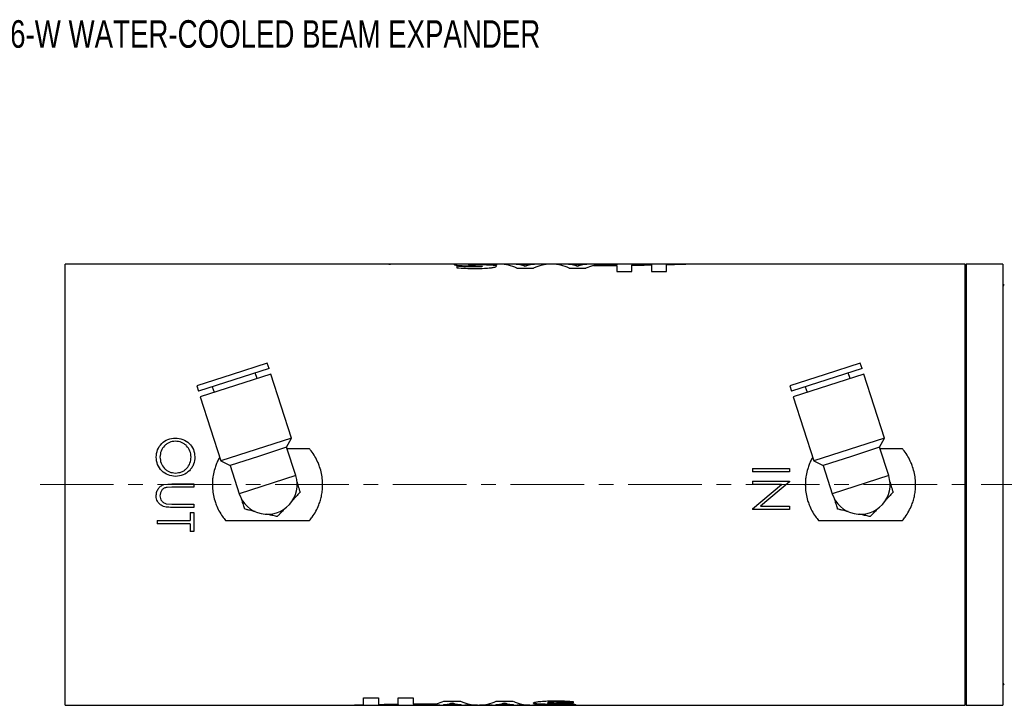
# Model space of a CAD drawing. Header units: inches. Extents: x 1.7 to 20.7, y 4 to 15.1.
# Tile 3 of 54: x 6.5 to 13.2, y 10.4 to 15.1. Entities that reach past the tile are written whole.
import ezdxf

# ---------------------------------------------------------------- set-up
doc = ezdxf.new("R2010")
doc.units = ezdxf.units.IN
doc.header["$MEASUREMENT"] = 0
doc.linetypes.add('CENTERX2', pattern=[0.8, 0.5, -0.1, 0.1, -0.1])
doc.layers.add('SLD-0', color=7, linetype='Continuous')
doc.styles.add('SLDTEXTSTYLE0', font='TXT', dxfattribs={"width": 0.75})

msp = doc.modelspace()

# ---------------------------------------------------------------- linework, layer by layer
at = {"color": 7, "linetype": 'Continuous', "lineweight": 25}
for p, q in [((8.968, 13.3986), (6.7675, 13.3986)), ((6.7675, 10.3986), (6.7675, 13.3986)), ((8.9795, 13.3986), (8.968, 13.3986)), ((8.968, 13.3986), (8.9795, 13.3986)), ((8.968, 13.3986), (8.968, 13.3986)), ((9.4113, 13.3986), (8.9795, 13.3986)), ((8.9795, 13.3986), (8.9795, 13.3986)), ((9.4228, 13.3986), (9.4113, 13.3986)), ((9.4113, 13.3986), (9.4228, 13.3986)), ((9.4113, 13.3986), (9.4113, 13.3986)), ((9.6556, 13.3986), (9.4228, 13.3986)), ((9.4228, 13.3986), (9.4228, 13.3986)), ((9.6671, 13.3986), (9.6556, 13.3986)), ((9.6556, 13.3986), (9.6671, 13.3986)), ((9.6556, 13.3986), (9.6556, 13.3986)), ((9.8849, 13.3986), (9.6671, 13.3986)), ((9.6671, 13.3986), (9.6671, 13.3986)), ((9.7037, 13.3944), (9.7037, 13.3979)), ((9.8104, 13.3984), (9.7236, 13.3984)), ((9.9559, 13.3964), (9.8344, 13.3964)), ((9.8849, 13.3986), (9.8569, 13.3986)), ((9.8569, 13.3986), (9.8569, 13.3986)), ((9.8569, 13.3986), (9.9265, 13.3986)), ((9.931, 13.3922), (9.8593, 13.3922)), ((9.8964, 13.3986), (9.8849, 13.3986)), ((9.8849, 13.3986), (9.8849, 13.3986)), ((10.39, 13.3986), (9.8964, 13.3986)), ((9.9265, 13.3986), (9.8964, 13.3986)), ((9.8964, 13.3986), (9.8964, 13.3986)), ((9.9265, 13.3986), (9.9265, 13.3986)), ((10.0667, 13.3984), (9.9799, 13.3984)), ((10.1663, 13.3984), (10.0795, 13.3984)), ((10.3118, 13.3964), (10.1903, 13.3964)), ((10.2869, 13.3922), (10.2151, 13.3922)), ((10.4226, 13.3984), (10.3358, 13.3984)), ((10.4043, 13.3986), (10.39, 13.3986)), ((10.39, 13.3986), (10.4043, 13.3986)), ((10.39, 13.3986), (10.39, 13.3986)), ((10.518, 13.3986), (10.4043, 13.3986)), ((10.4043, 13.3986), (10.4043, 13.3986)), ((10.6197, 13.3986), (10.518, 13.3986)), ((10.518, 13.3986), (10.518, 13.3921)), ((10.7529, 13.3986), (10.6197, 13.3986)), ((10.6197, 13.3986), (10.6197, 13.3935)), ((10.6197, 13.3482), (10.6197, 13.3907)), ((10.8546, 13.3986), (10.7529, 13.3986)), ((10.7529, 13.3959), (10.7529, 13.3986)), ((10.7529, 13.3927), (10.7529, 13.3482)), ((10.868, 13.3986), (10.8546, 13.3986)), ((10.8546, 13.3986), (10.8546, 13.3981)), ((10.8546, 13.3482), (10.8546, 13.3949)), ((10.9863, 13.3986), (10.868, 13.3986)), ((12.8875, 13.3986), (10.9863, 13.3986)), ((12.8875, 10.3986), (12.8875, 13.3986)), ((13.1425, 13.3986), (12.8925, 13.3986)), ((12.8925, 13.3986), (12.8925, 10.3986)), ((13.1425, 13.3986), (13.1425, 10.3986)), ((9.4295, 13.3838), (9.4295, 13.3729)), ((9.8383, 13.3705), (9.952, 13.3705)), ((10.1942, 13.3705), (10.3079, 13.3705)), ((10.518, 13.3895), (10.518, 13.3482)), ((10.518, 13.3482), (10.6197, 13.3482)), ((10.7529, 13.3482), (10.8546, 13.3482)), ((8.1413, 12.7256), (7.9014, 12.6484)), ((8.1533, 12.6881), (8.1413, 12.7256)), ((12.1733, 12.7256), (11.9334, 12.6484)), ((12.1853, 12.6881), (12.1733, 12.7256)), ((8.1533, 12.6881), (7.9135, 12.6109)), ((8.0717, 12.6205), (8.0596, 12.658)), ((12.1853, 12.6881), (11.9455, 12.6109)), ((12.1037, 12.6205), (12.0916, 12.658)), ((7.9014, 12.6484), (7.6616, 12.5713)), ((7.9135, 12.6109), (7.6736, 12.5338)), ((8.1654, 12.6506), (7.9255, 12.5735)), ((8.3052, 12.2158), (8.1654, 12.6506)), ((11.9334, 12.6484), (11.6936, 12.5713)), ((11.9455, 12.6109), (11.7056, 12.5338)), ((12.1974, 12.6506), (11.9575, 12.5735)), ((12.3372, 12.2158), (12.1974, 12.6506)), ((7.6616, 12.5713), (7.6736, 12.5338)), ((7.9255, 12.5735), (7.6857, 12.4963)), ((7.7673, 12.5639), (7.7794, 12.5265)), ((11.6936, 12.5713), (11.7056, 12.5338)), ((11.9575, 12.5735), (11.7177, 12.4963)), ((11.7993, 12.5639), (11.8114, 12.5265)), ((7.6857, 12.4963), (7.8255, 12.0616)), ((11.7177, 12.4963), (11.8575, 12.0616)), ((8.3052, 12.2158), (8.0653, 12.1387)), ((8.2727, 12.1524), (8.3052, 12.2158)), ((12.3372, 12.2158), (12.0973, 12.1387)), ((12.3047, 12.1524), (12.3372, 12.2158)), ((8.0653, 12.1387), (7.8255, 12.0616)), ((8.2727, 12.1524), (8.0808, 12.0907)), ((8.3344, 11.9603), (8.2727, 12.1524)), ((8.4272, 12.1428), (8.2758, 12.1428)), ((12.0973, 12.1387), (11.8575, 12.0616)), ((12.3047, 12.1524), (12.1128, 12.0907)), ((12.3664, 11.9603), (12.3047, 12.1524)), ((12.4592, 12.1428), (12.3078, 12.1428)), ((7.8255, 12.0616), (7.8889, 12.029)), ((8.0808, 12.0907), (7.8889, 12.029)), ((11.8575, 12.0616), (11.9209, 12.029)), ((12.1128, 12.0907), (11.9209, 12.029)), ((7.8889, 12.029), (7.9506, 11.8369)), ((11.4409, 12.0082), (11.6909, 12.0082)), ((11.4409, 12.0082), (11.4409, 11.9858)), ((11.6909, 11.9858), (11.4409, 11.9858)), ((11.6909, 12.0082), (11.6909, 11.9858)), ((11.9209, 12.029), (11.9826, 11.8369)), ((8.3344, 11.9603), (7.9506, 11.8369)), ((11.4409, 11.9218), (11.6909, 11.9218)), ((11.4409, 11.9218), (11.4409, 11.8994)), ((11.6909, 11.9218), (11.6909, 11.9171)), ((12.3664, 11.9603), (11.9826, 11.8369)), ((7.4385, 11.8994), (7.4912, 11.9039)), ((7.4924, 11.8814), (7.4591, 11.8804)), ((7.4912, 11.9039), (7.6421, 11.9039)), ((7.6421, 11.8814), (7.4924, 11.8814)), ((7.6421, 11.9039), (7.6421, 11.8814)), ((11.6372, 11.8994), (11.4409, 11.8994)), ((11.4409, 11.7349), (11.6372, 11.8994)), ((11.6909, 11.9171), (11.4942, 11.7522)), ((7.4535, 11.7688), (7.4924, 11.7662)), ((7.6421, 11.7439), (7.4912, 11.7439)), ((7.4924, 11.7662), (7.6421, 11.7662)), ((7.6421, 11.7662), (7.6421, 11.7439)), ((11.4409, 11.7349), (11.4409, 11.7298)), ((11.6909, 11.7298), (11.4409, 11.7298)), ((11.4942, 11.7522), (11.6909, 11.7522)), ((11.6909, 11.7522), (11.6909, 11.7298)), ((7.3921, 11.655), (7.6165, 11.655)), ((7.3921, 11.655), (7.3921, 11.6328)), ((7.6165, 11.7089), (7.6421, 11.7089)), ((7.6165, 11.7089), (7.6165, 11.655)), ((7.6421, 11.7089), (7.6421, 11.5794)), ((7.8579, 11.6545), (8.4272, 11.6545)), ((11.8899, 11.6545), (12.4592, 11.6545)), ((7.6165, 11.6328), (7.3921, 11.6328)), ((7.6165, 11.6328), (7.6165, 11.5794)), ((7.6421, 11.5794), (7.6165, 11.5794)), ((8.7954, 10.4491), (8.8971, 10.4491)), ((8.7954, 10.4024), (8.7954, 10.4491)), ((8.8971, 10.4491), (8.8971, 10.4046)), ((9.0303, 10.4491), (9.132, 10.4491)), ((9.0303, 10.4066), (9.0303, 10.4491)), ((9.132, 10.4491), (9.132, 10.4078)), ((6.7675, 10.3986), (8.6644, 10.3986)), ((8.6644, 10.3986), (8.7819, 10.3986)), ((8.7819, 10.3986), (8.7954, 10.3986)), ((8.7954, 10.3992), (8.7954, 10.3986)), ((8.7954, 10.3986), (8.8971, 10.3986)), ((8.8971, 10.3986), (8.8971, 10.4014)), ((8.8971, 10.3986), (9.0303, 10.3986)), ((9.0303, 10.4038), (9.0303, 10.3986)), ((9.0303, 10.3986), (9.132, 10.3986)), ((9.132, 10.4052), (9.132, 10.3986)), ((9.132, 10.3986), (9.2458, 10.3986)), ((9.3142, 10.3989), (9.2274, 10.3989)), ((9.2458, 10.3987), (9.26, 10.3987)), ((9.2458, 10.3986), (9.2458, 10.3987)), ((9.2458, 10.3986), (9.26, 10.3986)), ((9.26, 10.3987), (9.26, 10.3986)), ((9.26, 10.3986), (9.7536, 10.3986)), ((9.4597, 10.4009), (9.3383, 10.4009)), ((9.3422, 10.4268), (9.4559, 10.4268)), ((9.4349, 10.4051), (9.3631, 10.4051)), ((9.5706, 10.3989), (9.4838, 10.3989)), ((9.6701, 10.3989), (9.5833, 10.3989)), ((9.8156, 10.4009), (9.6942, 10.4009)), ((9.698, 10.4268), (9.8117, 10.4268)), ((9.7908, 10.4051), (9.719, 10.4051)), ((9.7235, 10.3987), (9.7931, 10.3987)), ((9.7235, 10.3986), (9.7235, 10.3987)), ((9.7536, 10.3986), (9.7235, 10.3986)), ((9.7536, 10.3986), (9.7651, 10.3986)), ((9.7536, 10.3986), (9.7536, 10.3986)), ((9.7651, 10.3986), (9.9829, 10.3986)), ((9.7931, 10.3986), (9.7651, 10.3986)), ((9.7651, 10.3986), (9.7651, 10.3986)), ((9.7931, 10.3987), (9.7931, 10.3986)), ((9.9265, 10.3989), (9.8397, 10.3989)), ((9.9463, 10.3994), (9.9463, 10.4029)), ((9.9829, 10.3987), (9.9944, 10.3987)), ((9.9829, 10.3986), (9.9829, 10.3987)), ((9.9829, 10.3986), (9.9944, 10.3986)), ((9.9944, 10.3987), (9.9944, 10.3986)), ((9.9944, 10.3986), (10.2272, 10.3986)), ((10.2205, 10.4244), (10.2205, 10.4135)), ((10.2272, 10.3987), (10.2387, 10.3987)), ((10.2272, 10.3986), (10.2272, 10.3987)), ((10.2272, 10.3986), (10.2387, 10.3986)), ((10.2387, 10.3987), (10.2387, 10.3986)), ((10.2387, 10.3986), (10.6705, 10.3986)), ((10.6705, 10.3987), (10.682, 10.3987)), ((10.6705, 10.3986), (10.6705, 10.3987)), ((10.6705, 10.3986), (10.682, 10.3986)), ((10.682, 10.3987), (10.682, 10.3986)), ((10.682, 10.3986), (12.8875, 10.3986)), ((12.8925, 10.3986), (13.1425, 10.3986))]:
    msp.add_line(p, q, dxfattribs=at)
at = {"color": 7, "linetype": 'Continuous', "lineweight": 25, "flags": 128}
for points in [[(12.8925, 13.0536), (12.8889, 13.0808), (12.8875, 13.0857)], [(12.8875, 10.7116), (12.8889, 10.7165), (12.8925, 10.7436)]]:
    msp.add_lwpolyline(points, dxfattribs=at)
at = {"color": 7, "linetype": 'Continuous', "lineweight": 25}
for centre, radius, start, end in [((13.1655, 13.2391), 0.025, 121.33225, 156.92608), ((8.1425, 11.8986), 0.2016, 197.82519, 17.82519), ((12.1745, 11.8986), 0.2016, 197.82519, 17.82519), ((13.1655, 10.5581), 0.025, 203.07392, 238.66775)]:
    msp.add_arc(centre, radius, start, end, dxfattribs=at)
for centre, ratio, start_param, end_param in [((9.7117, 11.8986), 0.437606, 6.089073, 6.26504), ((9.7985, 11.8986), 0.437606, 6.228405, 6.26504), ((9.7985, 11.8986), 0.437606, 6.13537, 6.190429), ((9.9918, 11.8986), 0.437606, 0.092756, 0.147815), ((10.0786, 11.8986), 0.437606, 0.018146, 0.194113), ((9.9918, 11.8986), 0.437606, 0.018146, 0.05478), ((10.0675, 11.8986), 0.437606, 6.089073, 6.26504), ((10.1543, 11.8986), 0.437606, 6.228405, 6.26504), ((10.1543, 11.8986), 0.437607, 6.13537, 6.190429), ((10.3477, 11.8986), 0.437606, 0.092756, 0.147815), ((10.3477, 11.8986), 0.437606, 0.018146, 0.05478), ((10.4345, 11.8986), 0.437606, 0.018146, 0.1086), ((10.4345, 11.8986), 0.437607, 0.116285, 0.194113), ((9.2155, 11.8986), 0.437606, 3.159738, 3.250193), ((9.2155, 11.8986), 0.437607, 3.257877, 3.335705), ((9.3023, 11.8986), 0.437606, 3.159738, 3.196373), ((9.3023, 11.8986), 0.437606, 3.234349, 3.289408), ((9.4957, 11.8986), 0.437607, 2.993778, 3.048837), ((9.5825, 11.8986), 0.437606, 2.94748, 3.123447), ((9.4957, 11.8986), 0.437606, 3.086813, 3.123447), ((9.5714, 11.8986), 0.437606, 3.159738, 3.335705), ((9.6582, 11.8986), 0.437606, 3.159738, 3.196373), ((9.6582, 11.8986), 0.437606, 3.234349, 3.289408), ((9.8516, 11.8986), 0.437606, 2.993778, 3.048837), ((9.9384, 11.8986), 0.437606, 2.94748, 3.123447), ((9.8516, 11.8986), 0.437606, 3.086813, 3.123447)]:
    msp.add_ellipse(centre, major_axis=(0, 1.5), ratio=ratio, start_param=start_param, end_param=end_param, dxfattribs=at)
for points, knots in [([(9.7037, 13.3979), (9.6816, 13.3981), (9.6374, 13.3984), (9.5718, 13.3985), (9.5079, 13.3985), (9.4603, 13.3982), (9.4308, 13.3974), (9.4169, 13.3965), (9.4113, 13.3951), (9.4125, 13.3933), (9.4225, 13.3912), (9.4441, 13.3889), (9.4827, 13.3868), (9.5293, 13.3855), (9.5679, 13.3852), (9.5891, 13.3846), (9.5977, 13.3839), (9.6023, 13.3831), (9.6043, 13.3824), (9.6047, 13.3819), (9.6038, 13.3814), (9.6008, 13.3808), (9.5915, 13.3797), (9.5723, 13.3785), (9.5392, 13.3783), (9.499, 13.3793), (9.4602, 13.3814), (9.4382, 13.3831), (9.4295, 13.3838)], [0, 0, 0, 0, 0.089158, 0.177967, 0.256709, 0.336069, 0.370632, 0.399342, 0.428092, 0.457764, 0.489252, 0.523093, 0.572609, 0.652326, 0.706761, 0.723248, 0.735925, 0.745618, 0.750578, 0.754642, 0.75871, 0.764312, 0.774425, 0.803691, 0.842376, 0.902019, 0.961389, 1, 1, 1, 1]), ([(9.4295, 13.3729), (9.4492, 13.3715), (9.4892, 13.3688), (9.5541, 13.3674), (9.6119, 13.3692), (9.656, 13.3723), (9.6818, 13.3761), (9.6962, 13.38), (9.7007, 13.3835), (9.6985, 13.3861), (9.6904, 13.3882), (9.6689, 13.3903), (9.6301, 13.3917), (9.5833, 13.3929), (9.5442, 13.3929), (9.5212, 13.3935), (9.5123, 13.3941), (9.5091, 13.3944), (9.5079, 13.3949), (9.5086, 13.3954), (9.5118, 13.3958), (9.518, 13.3962), (9.534, 13.3965), (9.5657, 13.3967), (9.6258, 13.3962), (9.6725, 13.3951), (9.7037, 13.3944)], [0, 0, 0, 0, 0.081527, 0.165617, 0.251494, 0.307689, 0.346815, 0.379515, 0.412292, 0.436774, 0.456907, 0.482028, 0.545796, 0.616161, 0.670468, 0.697986, 0.707101, 0.714029, 0.720959, 0.730766, 0.740723, 0.750295, 0.763697, 0.807768, 0.871901, 1, 1, 1, 1]), ([(10.518, 13.3921), (10.505, 13.3919), (10.479, 13.3916), (10.4274, 13.3909), (10.3889, 13.3902), (10.3634, 13.3898)], [0, 0, 0, 0, 0.251966, 0.503931, 1, 1, 1, 1]), ([(10.6197, 13.3935), (10.6311, 13.3936), (10.654, 13.394), (10.6988, 13.3948), (10.7314, 13.3954), (10.7529, 13.3959)], [0, 0, 0, 0, 0.254024, 0.508062, 1, 1, 1, 1]), ([(10.6197, 13.3907), (10.6309, 13.3908), (10.6532, 13.3911), (10.6977, 13.3918), (10.7309, 13.3923), (10.7529, 13.3927)], [0, 0, 0, 0, 0.250822, 0.501643, 1, 1, 1, 1]), ([(10.8546, 13.3949), (10.8597, 13.395), (10.8673, 13.3952), (10.8773, 13.3955), (10.8911, 13.3959), (10.9096, 13.3964), (10.9286, 13.397), (10.9409, 13.3974), (10.9484, 13.3976), (10.9561, 13.3979), (10.9629, 13.3981), (10.9704, 13.3983), (10.9761, 13.3984), (10.9814, 13.3985), (10.9847, 13.3986), (10.9863, 13.3986), (10.9863, 13.3986), (10.9863, 13.3986)], [0, 0, 0, 0, 0.092709, 0.139099, 0.185424, 0.349265, 0.491304, 0.562777, 0.609134, 0.655493, 0.737566, 0.772981, 0.844439, 0.895652, 0.948136, 0.999348, 1, 1, 1, 1]), ([(10.8546, 13.3981), (10.8589, 13.3983), (10.8662, 13.3985), (10.8696, 13.3986), (10.8683, 13.3986), (10.868, 13.3986)], [0, 0, 0, 0, 0.506198, 0.866543, 1, 1, 1, 1]), ([(10.3583, 13.3885), (10.3717, 13.3886), (10.3984, 13.3887), (10.4516, 13.3889), (10.4915, 13.3893), (10.518, 13.3895)], [0, 0, 0, 0, 0.250332, 0.500668, 1, 1, 1, 1]), ([(7.3857, 12.0857), (7.3874, 12.1028), (7.3907, 12.1371), (7.4213, 12.1797), (7.4642, 12.2104), (7.4988, 12.2138), (7.516, 12.2156)], [0, 0, 0, 0, 0.2500071, 0.4999944, 0.7500819, 1, 1, 1, 1]), ([(7.5161, 12.1936), (7.5021, 12.1922), (7.481, 12.1901), (7.4566, 12.1761), (7.4357, 12.1578), (7.4154, 12.1283), (7.4127, 12.1005), (7.4114, 12.0866)], [0, 0, 0, 0, 0.249555, 0.37496, 0.500432, 0.750174, 1, 1, 1, 1]), ([(7.516, 12.2156), (7.5333, 12.2138), (7.5677, 12.2102), (7.6117, 12.1814), (7.6427, 12.1389), (7.6466, 12.1047), (7.6486, 12.0877)], [0, 0, 0, 0, 0.249976, 0.500061, 0.750144, 1, 1, 1, 1]), ([(7.6229, 12.0866), (7.6213, 12.1005), (7.6181, 12.1284), (7.5978, 12.1584), (7.5764, 12.1763), (7.5516, 12.1901), (7.5303, 12.1922), (7.5161, 12.1936)], [0, 0, 0, 0, 0.249672, 0.499497, 0.624911, 0.750356, 1, 1, 1, 1]), ([(8.4272, 11.6545), (8.4336, 11.6624), (8.45, 11.6825), (8.4722, 11.718), (8.4881, 11.7518), (8.4975, 11.7775), (8.5027, 11.7938), (8.5087, 11.8162), (8.5131, 11.8392), (8.5159, 11.8627), (8.5172, 11.8806), (8.5178, 11.9027), (8.5165, 11.9345), (8.5105, 11.9756), (8.4995, 12.0155), (8.4845, 12.054), (8.4657, 12.0907), (8.4449, 12.1215), (8.431, 12.1382), (8.4272, 12.1428)], [0, 0, 0, 0, 0.05804, 0.146374, 0.236393, 0.268565, 0.300737, 0.332909, 0.399135, 0.432502, 0.46587, 0.500045, 0.557223, 0.644306, 0.733105, 0.790284, 0.877305, 0.965949, 1, 1, 1, 1]), ([(12.4592, 11.6545), (12.4656, 11.6624), (12.482, 11.6825), (12.5042, 11.718), (12.5201, 11.7518), (12.5295, 11.7775), (12.5347, 11.7938), (12.5407, 11.8162), (12.5451, 11.8392), (12.5479, 11.8627), (12.5492, 11.8806), (12.5498, 11.9027), (12.5485, 11.9345), (12.5425, 11.9756), (12.5315, 12.0155), (12.5165, 12.054), (12.4977, 12.0907), (12.4769, 12.1215), (12.463, 12.1382), (12.4592, 12.1428)], [0, 0, 0, 0, 0.05804, 0.146374, 0.236393, 0.268565, 0.300737, 0.332909, 0.399135, 0.432502, 0.46587, 0.500045, 0.557223, 0.644306, 0.733105, 0.790284, 0.877305, 0.965949, 1, 1, 1, 1]), ([(7.5172, 11.9551), (7.4999, 11.9568), (7.4653, 11.9602), (7.4221, 11.9911), (7.3908, 12.034), (7.3874, 12.0685), (7.3857, 12.0857)], [0, 0, 0, 0, 0.249984, 0.499973, 0.750028, 1, 1, 1, 1]), ([(7.4114, 12.0866), (7.4128, 12.0725), (7.4156, 12.0444), (7.4354, 12.0135), (7.4568, 11.9952), (7.4817, 11.9812), (7.5031, 11.979), (7.5173, 11.9775)], [0, 0, 0, 0, 0.249872, 0.499595, 0.624976, 0.750397, 1, 1, 1, 1]), ([(7.6486, 12.0877), (7.647, 12.0703), (7.6448, 12.0442), (7.6281, 12.0134), (7.6063, 11.9866), (7.5696, 11.9602), (7.5347, 11.9568), (7.5172, 11.9551)], [0, 0, 0, 0, 0.249719, 0.375204, 0.500591, 0.750323, 1, 1, 1, 1]), ([(7.5173, 11.9775), (7.5315, 11.979), (7.5527, 11.9812), (7.5774, 11.9954), (7.5986, 12.014), (7.6182, 12.0446), (7.6213, 12.0726), (7.6229, 12.0866)], [0, 0, 0, 0, 0.249532, 0.374944, 0.500361, 0.750266, 1, 1, 1, 1]), ([(7.8178, 12.0854), (7.8164, 12.0833), (7.8122, 12.0768), (7.804, 12.0603), (7.7932, 12.0364), (7.7813, 12.0017), (7.7741, 11.9711), (7.7703, 11.9451), (7.7686, 11.9291), (7.7674, 11.9083), (7.7675, 11.8773), (7.7718, 11.8362), (7.7811, 11.796), (7.7945, 11.7572), (7.8117, 11.72), (7.831, 11.6891), (7.847, 11.6675), (7.8542, 11.6589), (7.8579, 11.6545)], [0, 0, 0, 0, 0.016227, 0.050621, 0.120019, 0.186908, 0.288794, 0.323243, 0.357693, 0.392808, 0.458412, 0.558315, 0.660177, 0.725498, 0.824897, 0.926129, 0.963027, 1, 1, 1, 1]), ([(11.8498, 12.0854), (11.8484, 12.0833), (11.8442, 12.0768), (11.836, 12.0603), (11.8252, 12.0364), (11.8133, 12.0017), (11.8061, 11.9711), (11.8023, 11.9451), (11.8006, 11.9291), (11.7994, 11.9083), (11.7995, 11.8773), (11.8038, 11.8362), (11.8131, 11.796), (11.8265, 11.7572), (11.8437, 11.72), (11.863, 11.6891), (11.879, 11.6675), (11.8862, 11.6589), (11.8899, 11.6545)], [0, 0, 0, 0, 0.016227, 0.050621, 0.120019, 0.186908, 0.288794, 0.323243, 0.357693, 0.392808, 0.458412, 0.558315, 0.660177, 0.725498, 0.824897, 0.926129, 0.963027, 1, 1, 1, 1]), ([(7.3857, 11.8213), (7.3862, 11.8298), (7.3873, 11.8467), (7.3978, 11.8702), (7.4148, 11.8898), (7.4306, 11.8962), (7.4385, 11.8994)], [0, 0, 0, 0, 0.250436, 0.500445, 0.750247, 1, 1, 1, 1]), ([(7.4591, 11.8804), (7.4523, 11.879), (7.4421, 11.877), (7.4306, 11.8692), (7.4216, 11.8588), (7.4135, 11.8431), (7.4121, 11.8294), (7.4114, 11.8226)], [0, 0, 0, 0, 0.2497, 0.373985, 0.500031, 0.750162, 1, 1, 1, 1]), ([(8.3427, 11.917), (8.3431, 11.9157), (8.3469, 11.9033), (8.3529, 11.8838), (8.3598, 11.861), (8.3628, 11.8513), (8.364, 11.8474)], [0, 0, 0, 0, 0.052977, 0.518036, 0.80972, 1, 1, 1, 1]), ([(12.3747, 11.917), (12.3751, 11.9157), (12.3789, 11.9033), (12.3849, 11.8838), (12.3918, 11.861), (12.3948, 11.8513), (12.396, 11.8474)], [0, 0, 0, 0, 0.052977, 0.518036, 0.80972, 1, 1, 1, 1]), ([(7.4912, 11.7439), (7.4787, 11.7443), (7.4601, 11.7448), (7.4357, 11.7498), (7.4188, 11.7579), (7.4047, 11.7702), (7.3935, 11.7851), (7.3868, 11.8027), (7.3861, 11.8151), (7.3857, 11.8213)], [0, 0, 0, 0, 0.250264, 0.375381, 0.500246, 0.625221, 0.750148, 0.875003, 1, 1, 1, 1]), ([(7.4114, 11.8226), (7.412, 11.8164), (7.4132, 11.8041), (7.4222, 11.7877), (7.436, 11.7749), (7.4477, 11.7708), (7.4535, 11.7688)], [0, 0, 0, 0, 0.250001, 0.499949, 0.749803, 1, 1, 1, 1]), ([(7.9874, 11.7324), (7.9862, 11.7366), (7.982, 11.7503), (7.9744, 11.7752), (7.9686, 11.7942), (7.9662, 11.802)], [0, 0, 0, 0, 0.2043562, 0.6733625, 1, 1, 1, 1]), ([(8.364, 11.8474), (8.361, 11.8443), (8.3512, 11.8338), (8.3335, 11.8148), (8.3199, 11.8002), (8.3144, 11.7943)], [0, 0, 0, 0, 0.204336, 0.673302, 1, 1, 1, 1]), ([(12.0194, 11.7324), (12.0182, 11.7366), (12.014, 11.7503), (12.0064, 11.7752), (12.0006, 11.7942), (11.9982, 11.802)], [0, 0, 0, 0, 0.204356, 0.673363, 1, 1, 1, 1]), ([(12.396, 11.8474), (12.393, 11.8443), (12.3832, 11.8338), (12.3655, 11.8148), (12.3519, 11.8002), (12.3464, 11.7943)], [0, 0, 0, 0, 0.204336, 0.673302, 1, 1, 1, 1]), ([(8.0583, 11.7161), (8.057, 11.7164), (8.0443, 11.7193), (8.0245, 11.7239), (8.0013, 11.7292), (7.9914, 11.7315), (7.9874, 11.7324)], [0, 0, 0, 0, 0.052873, 0.517957, 0.809655, 1, 1, 1, 1]), ([(8.2585, 11.7344), (8.2576, 11.7335), (8.2487, 11.7239), (8.2349, 11.7091), (8.2186, 11.6916), (8.2117, 11.6842), (8.2089, 11.6812)], [0, 0, 0, 0, 0.052873, 0.517957, 0.809655, 1, 1, 1, 1]), ([(12.0903, 11.7161), (12.089, 11.7164), (12.0763, 11.7193), (12.0565, 11.7239), (12.0333, 11.7292), (12.0234, 11.7315), (12.0194, 11.7324)], [0, 0, 0, 0, 0.052873, 0.517957, 0.809655, 1, 1, 1, 1]), ([(12.2905, 11.7344), (12.2896, 11.7335), (12.2807, 11.7239), (12.2669, 11.7091), (12.2506, 11.6916), (12.2437, 11.6842), (12.2409, 11.6812)], [0, 0, 0, 0, 0.052873, 0.517957, 0.809655, 1, 1, 1, 1]), ([(8.2089, 11.6812), (8.2047, 11.6822), (8.1907, 11.6855), (8.1654, 11.6913), (8.146, 11.6958), (8.138, 11.6976)], [0, 0, 0, 0, 0.2043357, 0.6733017, 1, 1, 1, 1]), ([(12.2409, 11.6812), (12.2367, 11.6822), (12.2227, 11.6855), (12.1974, 11.6913), (12.178, 11.6958), (12.17, 11.6976)], [0, 0, 0, 0, 0.2043357, 0.6733017, 1, 1, 1, 1]), ([(8.6644, 10.3987), (8.6646, 10.3987), (8.6651, 10.3987), (8.6693, 10.3988), (8.675, 10.3989), (8.6827, 10.3991), (8.6917, 10.3994), (8.7016, 10.3997), (8.7116, 10.4), (8.7217, 10.4003), (8.7315, 10.4006), (8.7461, 10.401), (8.7602, 10.4014), (8.7734, 10.4018), (8.7831, 10.4021), (8.7905, 10.4022), (8.7954, 10.4024)], [0, 0, 0, 0, 0.054339, 0.110011, 0.167761, 0.24133, 0.314809, 0.388281, 0.467435, 0.532952, 0.598465, 0.663974, 0.820392, 0.865216, 0.909947, 1, 1, 1, 1]), ([(8.7819, 10.3986), (8.7816, 10.3987), (8.7809, 10.3987), (8.7844, 10.3988), (8.79, 10.399), (8.7945, 10.3991), (8.7954, 10.3992)], [0, 0, 0, 0, 0.212209, 0.527092, 0.903597, 1, 1, 1, 1]), ([(8.8971, 10.4046), (8.9082, 10.4048), (8.9303, 10.4052), (8.9748, 10.4058), (9.0081, 10.4063), (9.0303, 10.4066)], [0, 0, 0, 0, 0.250838, 0.50166, 1, 1, 1, 1]), ([(8.8971, 10.4014), (8.9082, 10.4016), (8.9303, 10.4021), (8.9747, 10.4029), (9.0082, 10.4035), (9.0303, 10.4038)], [0, 0, 0, 0, 0.254075, 0.5081226, 1, 1, 1, 1]), ([(9.132, 10.4078), (9.1453, 10.4079), (9.1719, 10.4081), (9.2251, 10.4085), (9.2651, 10.4087), (9.2917, 10.4088)], [0, 0, 0, 0, 0.250336, 0.500673, 1, 1, 1, 1]), ([(9.2867, 10.4075), (9.2737, 10.4073), (9.2478, 10.4068), (9.1962, 10.406), (9.1576, 10.4055), (9.132, 10.4052)], [0, 0, 0, 0, 0.251972, 0.503939, 1, 1, 1, 1]), ([(9.9463, 10.4029), (9.9639, 10.4025), (9.9991, 10.4018), (10.0515, 10.4007), (10.0946, 10.4006), (10.1215, 10.4009), (10.1317, 10.4011), (10.1377, 10.4014), (10.141, 10.4018), (10.1421, 10.4023), (10.1413, 10.4028), (10.1381, 10.4032), (10.1307, 10.4037), (10.1137, 10.4042), (10.0876, 10.4044), (10.0494, 10.4048), (10.0114, 10.4059), (9.979, 10.4073), (9.9604, 10.409), (9.9514, 10.4111), (9.9494, 10.4139), (9.954, 10.4173), (9.968, 10.4211), (9.9951, 10.4251), (10.0348, 10.4278), (10.0806, 10.4294), (10.1275, 10.4294), (10.1745, 10.4275), (10.2052, 10.4254), (10.2205, 10.4244)], [0, 0, 0, 0, 0.07147, 0.142892, 0.215493, 0.236695, 0.248664, 0.258142, 0.267653, 0.276939, 0.284603, 0.292328, 0.301945, 0.320611, 0.3622, 0.403923, 0.47041, 0.516439, 0.539793, 0.563419, 0.588753, 0.620473, 0.652015, 0.692425, 0.754595, 0.813855, 0.873101, 0.936407, 1, 1, 1, 1]), ([(10.2205, 10.4135), (10.2168, 10.4138), (10.2092, 10.4143), (10.1978, 10.4152), (10.1822, 10.4163), (10.1657, 10.4173), (10.1485, 10.4179), (10.1352, 10.4183), (10.1237, 10.4185), (10.114, 10.4187), (10.1039, 10.4189), (10.0937, 10.4189), (10.0834, 10.4187), (10.0745, 10.4184), (10.0646, 10.4179), (10.0556, 10.4173), (10.0495, 10.4165), (10.0466, 10.416), (10.0454, 10.4154), (10.0456, 10.4149), (10.0478, 10.4142), (10.0524, 10.4134), (10.0609, 10.4127), (10.0708, 10.4124), (10.0805, 10.4122), (10.0907, 10.4121), (10.1034, 10.4119), (10.1186, 10.4116), (10.132, 10.4113), (10.1437, 10.411), (10.1562, 10.4107), (10.1678, 10.4103), (10.1784, 10.4098), (10.1856, 10.4095), (10.1943, 10.409), (10.2022, 10.4085), (10.2093, 10.4079), (10.2161, 10.4073), (10.2222, 10.4066), (10.2275, 10.4059), (10.2318, 10.4052), (10.2356, 10.4043), (10.2376, 10.4034), (10.238, 10.4028), (10.2377, 10.4022), (10.2364, 10.4016), (10.2334, 10.401), (10.2279, 10.4005), (10.2208, 10.4001), (10.2131, 10.3998), (10.2047, 10.3995), (10.196, 10.3993), (10.1867, 10.3992), (10.1779, 10.3991), (10.1695, 10.399), (10.162, 10.399), (10.1544, 10.3989), (10.1468, 10.3989), (10.139, 10.3988), (10.131, 10.3988), (10.1228, 10.3988), (10.1128, 10.3988), (10.1013, 10.3988), (10.0881, 10.3988), (10.0704, 10.3988), (10.0527, 10.3988), (10.0349, 10.3989), (10.0216, 10.3989), (10.0058, 10.399), (9.991, 10.399), (9.9772, 10.3991), (9.9635, 10.3992), (9.9532, 10.3993), (9.9463, 10.3994)], [0, 0, 0, 0, 0.016653, 0.033306, 0.049963, 0.083955, 0.101176, 0.118391, 0.136403, 0.146235, 0.156068, 0.175924, 0.185942, 0.196273, 0.211021, 0.226141, 0.234685, 0.240307, 0.24454, 0.248793, 0.254433, 0.264706, 0.275696, 0.293508, 0.303444, 0.313388, 0.33325, 0.353112, 0.372987, 0.386228, 0.399468, 0.422771, 0.432808, 0.442846, 0.453095, 0.469918, 0.478334, 0.487067, 0.503889, 0.51231, 0.521398, 0.53678, 0.55288, 0.562208, 0.571535, 0.581241, 0.596825, 0.613106, 0.626925, 0.641126, 0.654514, 0.667896, 0.681275, 0.695572, 0.705807, 0.716063, 0.726298, 0.736549, 0.746783, 0.757032, 0.767996, 0.778974, 0.795976, 0.812977, 0.829978, 0.864792, 0.882249, 0.899706, 0.917329, 0.944871, 0.958648, 0.972411, 1, 1, 1, 1])]:
    msp.add_open_spline(points, degree=3, knots=knots, dxfattribs=at)
at = {"layer": 'SLD-0', "color": 7, "linetype": 'CENTERX2', "lineweight": 18}
msp.add_line((6.5956, 11.8986), (15.9824, 11.8986), dxfattribs=at)

# ---------------------------------------------------------------- texts
at = {"layer": 'SLD-0', "color": 7, "insert": (1.8889, 15.0562), "char_height": 0.1875, "attachment_point": 1, "style": 'SLDTEXTSTYLE0'}
msp.add_mtext('THIS DRAWING REPRESENTS THE BEC-38-1.3-10.6-W WATER-COOLED BEAM EXPANDER', dxfattribs=at)

doc.saveas('drawing.dxf')
